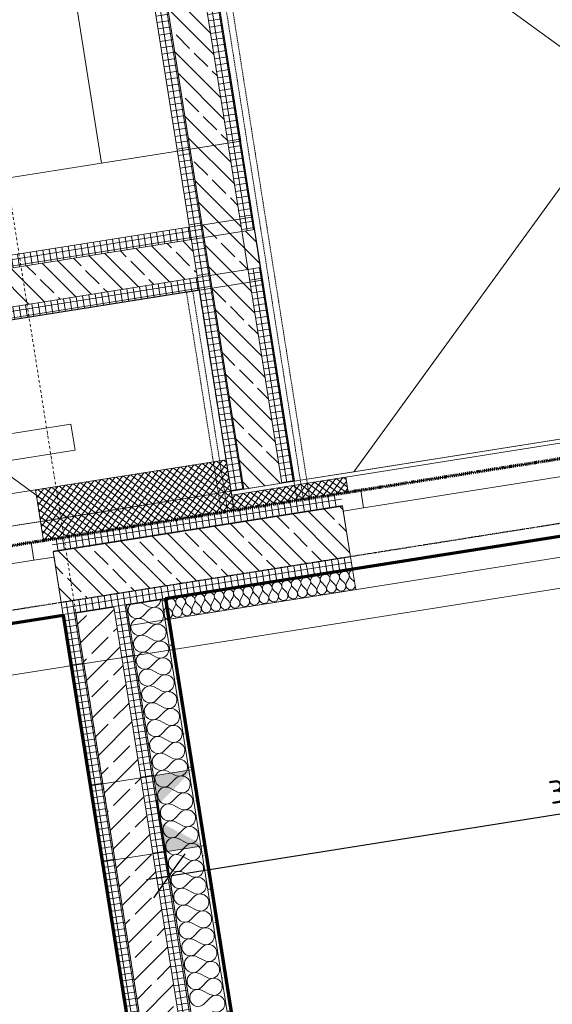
# Model space of a CAD drawing. Header units: millimetres. Extents: x 1523 to 74423, y -42059 to 10268.
# Tile 72 of 77: x 57885 to 59965, y -16602 to -12757. Entities that reach past the tile are written whole.
import ezdxf

# ---------------------------------------------------------------- set-up
doc = ezdxf.new("R2010")
doc.units = ezdxf.units.MM
for name, pattern in [('_Projekt 07 -  _  -  _  -  _  -', [7.5, 3.5, -2, 0, -2]), ('CAx_nichtHalbton', [20001.0584, 10000, -0.5292, 10000, -0.5292]), ('IMPORT-STRICHPUNKT _7_', [20, 10, -5, 0, -5]), ('IMPORT-VERDECKT _8_', [7.5, 5, -2.5]), ('Rasterlinie', [22.225, 12.7, -3.175, 3.175, -3.175]), ('Verdeckt 2x', [3.572, 2.3813, -1.1907])]:
    doc.linetypes.add(name, pattern=pattern)
for name, color, linetype, lineweight, true_color in [('10 VSI--Wärmeschutz _veritkal_', 7, 'Continuous', 13, 0x656565), ('20 A--Bodenplatte', 7, 'Continuous', 13, 0x656565), ('30 A--Träger _ Dachkonstruktion _Gitterrost_', 7, 'IMPORT-VERDECKT _8_', 13, 0x656565), ('90 A--Achsraster _1_50_', 7, 'IMPORT-STRICHPUNKT _7_', 13, 0x656565), ('Neubau_10 A--Wand außen _ Luft-_Lichtschacht', 7, 'Continuous', 13, 0x656565), ('Neubau_10 A--Wand außen _tragend_', 7, 'Continuous', 13, 0x656565), ('Neubau_10 A--Wand innen _tragend_', 7, 'Continuous', 13, 0x656565), ('Neubau_10 VSI--Wärmeschutz _veritkal_', 7, 'Continuous', 13, 0x656565), ('Neubau_20 A--Bodenplatte', 7, 'Continuous', 13, 0x656565), ('Neubau_20 A--Gründungsbelag', 7, 'Continuous', 13, 0x656565), ('Xref_706_5_--_ÜP_-1_000_16_Übersichtsplan UG_IFC 2025_01_13_dwg', 7, 'Continuous', 13, 0x767676), ('XX', 7, 'Continuous', 18, 0x804040)]:
    doc.layers.add(name, color=color, linetype=linetype, lineweight=lineweight, true_color=true_color)
for name, color, linetype, lineweight in [('Ax-50_BM-Bem', 7, 'Continuous', 9), ('Ax_BM-Bem', 7, 'Continuous', 9), ('S-GRID-____-OTLN', 7, 'Continuous', 9)]:
    doc.layers.add(name, color=color, linetype=linetype, lineweight=lineweight)
doc.styles.add('ISOCPEUR_2', font='isocpeur.ttf', dxfattribs={"height": 90})
doc.dimstyles.new('KI_1_8_mm_Isocpeur__cm_m__Aufrundung_auf_5_mm_ELT_Gesamtbemaßung_1', dxfattribs={"dimscale": 304.8, "dimtxt": 89.638306, "dimasz": 0.492126, "dimexe": 0.295276, "dimexo": 0.0625, "dimgap": 0.049213, "dimtad": 1, "dimlfac": 0.001, "dimrnd": 0.005, "dimzin": 0, "dimdsep": 46, "dimtxsty": 'ISOCPEUR_2', "dimblk1": 'OBLIQUE', "dimblk2": 'OBLIQUE', "dimsah": 1, "dimcen": 0.09, "dimdle": 0.295276, "dimadec": 0, "dimazin": 0, "dimtfac": 1, "dimtdec": 4, "dimtix": 1, "dimtmove": 0, "dimatfit": 3, "dimfxl": 0.984252, "dimfxlon": 1, "dimtvp": 1, "dimtfill": 1, "dimtolj": 1, "dimtzin": 0, "dimlwd": 25, "dimlwe": 25, "dimarcsym": 2})
pattern_1 = [(185.336, (0, 0), (-2.324905, 24.891662), []), (275.336, (0, 0), (24.891662, 2.324905), [])]
pattern_2 = [(275.336, (0, 0), (24.891662, 2.324905), []), (5.336, (0, 0), (-2.324905, 24.891662), [])]
pattern_3 = [(221.336, (0, 0), (-99.07104, 112.6274), []), (221.336, (33.02, -37.54), (-99.07104, 112.6274), []), (221.336, (66.05, -75.08), (-99.07104, 112.6274), [75, -25])]
pattern_4 = [(320.336, (0, 0), (12.765685, 15.396015), []), (50.336, (0, 0), (-15.396015, 12.765685), [])]
pattern_5 = [(5.336, (0, 0), (-2.324905, 24.891662), []), (95.336, (0, 0), (24.891662, 2.324905), [])]

# ---------------------------------------------------------------- blocks, each defined once
blk = doc.blocks.new('Xref_706_5_--_ÜP_-1_000_11_Übersichtsplan UG_IFC 2024_09_30_dwg__X90-41959657-SuD_-1UG gesamt Plot  - Blatt 1')
at = {"layer": 'Neubau_10 A--Wand innen _tragend_', "color": 9, "true_color": 0xcbcbcb}
for p, q in [((8524.9, -71083.8), (8546.2, -71109.5)), ((8578.2, -71081.3), (8559.5, -71108.9)), ((8591.5, -71080.7), (8612.7, -71106.4)), ((8644.8, -71078.2), (8626.1, -71105.8)), ((8658.1, -71077.6), (8679.3, -71103.3)), ((8711.4, -71075.1), (8692.7, -71102.7)), ((8724.7, -71074.5), (8745.9, -71100.2)), ((8778, -71072), (8759.3, -71099.5)), ((8791.3, -71071.4), (8812.5, -71097.1)), ((7712.5, -71121.6), (7693.7, -71149.2)), ((7725.8, -71121), (7747, -71146.7)), ((7779.1, -71118.5), (7760.3, -71146.1)), ((7792.4, -71117.9), (7813.6, -71143.6)), ((7845.7, -71115.4), (7826.9, -71143)), ((7859, -71114.8), (7880.2, -71140.5)), ((7912.3, -71112.3), (7893.5, -71139.9)), ((7925.6, -71111.7), (7946.8, -71137.4)), ((7978.9, -71109.2), (7960.1, -71136.8)), ((7992.2, -71108.6), (8013.4, -71134.3)), ((8045.5, -71106.1), (8026.7, -71133.7)), ((8058.8, -71105.5), (8080, -71131.2)), ((8112, -71103), (8093.3, -71130.6)), ((8125.4, -71102.4), (8146.6, -71128.1)), ((8178.6, -71099.9), (8159.9, -71127.5)), ((8192, -71099.3), (8213.2, -71125)), ((8245.2, -71096.8), (8226.5, -71124.4)), ((8258.6, -71096.2), (8279.8, -71121.9)), ((8311.8, -71093.7), (8293.1, -71121.3)), ((8325.1, -71093.1), (8346.4, -71118.8)), ((8378.4, -71090.6), (8359.7, -71118.2)), ((8391.7, -71090), (8413, -71115.7)), ((8445, -71087.5), (8426.3, -71115.1)), ((8458.3, -71086.9), (8479.6, -71112.6)), ((8511.6, -71084.4), (8492.9, -71112)), ((7246.3, -71143.4), (7229, -71168.9)), ((7259.6, -71142.7), (7280.9, -71168.4)), ((7312.9, -71140.3), (7294.2, -71167.8)), ((7326.2, -71139.6), (7347.5, -71165.3)), ((7379.5, -71137.2), (7360.8, -71164.7)), ((7392.8, -71136.5), (7414, -71162.2)), ((7446.1, -71134), (7427.4, -71161.6)), ((7459.4, -71133.4), (7480.6, -71159.1)), ((7512.7, -71130.9), (7494, -71158.5)), ((7526, -71130.3), (7547.2, -71156)), ((7579.3, -71127.8), (7560.6, -71155.4)), ((7592.6, -71127.2), (7613.8, -71152.9)), ((7645.9, -71124.7), (7627.1, -71152.3)), ((7659.2, -71124.1), (7680.4, -71149.8))]:
    blk.add_line(p, q, dxfattribs=at)
for centre, start, end in [((8217.7, -71078.1), 325.7982, 219.538), ((8284.3, -71075), 325.7982, 219.538), ((8350.9, -71071.9), 325.7982, 219.538), ((8417.4, -71068.8), 325.7982, 219.538), ((8484, -71065.7), 325.7982, 219.538), ((8550.6, -71062.6), 325.7982, 219.538), ((8617.2, -71059.4), 325.7982, 219.538), ((8683.8, -71056.3), 325.7982, 219.538), ((8750.4, -71053.2), 325.7982, 219.538), ((8817, -71050.1), 325.7982, 219.538), ((7418.5, -71115.3), 325.7982, 219.538), ((7485.1, -71112.2), 325.7982, 219.538), ((7551.7, -71109.1), 325.7982, 219.538), ((7618.3, -71106), 325.7982, 219.538), ((7684.9, -71102.9), 325.7982, 219.538), ((7751.5, -71099.8), 325.7982, 219.538), ((7818.1, -71096.7), 325.7982, 219.538), ((7884.7, -71093.6), 325.7982, 219.538), ((7951.3, -71090.5), 325.7982, 219.538), ((8017.9, -71087.4), 325.7982, 219.538), ((8084.5, -71084.3), 325.7982, 219.538), ((8151.1, -71081.2), 325.7982, 219.538), ((7218.8, -71124.6), 325.7982, 78.5212), ((7285.3, -71121.5), 325.7982, 219.538), ((7351.9, -71118.4), 325.7982, 219.538), ((8254.1, -71143.1), 272.6681, 39.538), ((8320.7, -71140), 145.7982, 272.6681), ((8320.7, -71140), 272.6681, 39.538), ((8387.3, -71136.9), 145.7982, 272.6681), ((8387.3, -71136.9), 272.6681, 39.538), ((8453.8, -71133.8), 145.7982, 272.6681), ((8453.8, -71133.8), 272.6681, 39.538), ((8520.4, -71130.7), 145.7982, 272.6681), ((8520.4, -71130.7), 272.6681, 39.538), ((8587, -71127.6), 145.7982, 272.6681), ((8587, -71127.6), 272.6681, 39.538), ((8653.6, -71124.5), 145.7982, 272.6681), ((8653.6, -71124.5), 272.6681, 39.538), ((8720.2, -71121.4), 145.7982, 272.6681), ((8720.2, -71121.4), 272.6681, 39.538), ((8786.8, -71118.3), 145.7982, 272.6681), ((8786.8, -71118.3), 272.6681, 39.538), ((7454.9, -71180.4), 272.6681, 39.538), ((7521.5, -71177.3), 145.7982, 272.6681), ((7521.5, -71177.3), 272.6681, 39.538), ((7588.1, -71174.1), 145.7982, 272.6681), ((7588.1, -71174.1), 272.6681, 39.538), ((7654.7, -71171), 145.7982, 272.6681), ((7654.7, -71171), 272.6681, 39.538), ((7721.3, -71167.9), 145.7982, 272.6681), ((7721.3, -71167.9), 272.6681, 39.538), ((7787.9, -71164.8), 145.7982, 272.6681), ((7787.9, -71164.8), 272.6681, 39.538), ((7854.5, -71161.7), 145.7982, 272.6681), ((7854.5, -71161.7), 272.6681, 39.538), ((7921.1, -71158.6), 145.7982, 272.6681), ((7921.1, -71158.6), 272.6681, 39.538), ((7987.7, -71155.5), 145.7982, 272.6681), ((7987.7, -71155.5), 272.6681, 39.538), ((8054.3, -71152.4), 145.7982, 272.6681), ((8054.3, -71152.4), 272.6681, 39.538), ((8120.9, -71149.3), 145.7982, 272.6681), ((8120.9, -71149.3), 272.6681, 39.538), ((8187.5, -71146.2), 145.7982, 272.6681), ((8187.5, -71146.2), 272.6681, 39.538), ((8254.1, -71143.1), 145.7982, 272.6681), ((7255.2, -71189.7), 272.6681, 39.538), ((7321.7, -71186.6), 145.7982, 272.6681), ((7321.7, -71186.6), 272.6681, 39.538), ((7388.3, -71183.5), 145.7982, 272.6681), ((7388.3, -71183.5), 272.6681, 39.538), ((7454.9, -71180.4), 145.7982, 272.6681), ((7255.2, -71189.7), 223.5912, 272.6681)]:
    blk.add_arc(centre, 33.3, start, end, dxfattribs=at)
blk = doc.blocks.new('Xref_706_5_--_ÜP_-1_000_11_Übersichtsplan UG_IFC 2024_09_30_dwg_1-Flügelfenster 27-41959604-SuD_-1UG gesamt Plot  - Blatt 1')
at = {"layer": 'Neubau_10 A--Wand außen _tragend_', "color": 9, "true_color": 0xcbcbcb}
for p, q in [((-1270, 0), (1270, 0)), ((1270, -70), (-1270, -70))]:
    blk.add_line(p, q, dxfattribs=at)
at = {"layer": 'Neubau_10 A--Wand außen _tragend_', "color": 9, "true_color": 0xcbcbcb, "flags": 128}
blk.add_lwpolyline([(1350, 230), (-1350, 230), (-1350, 180), (-1350, 0), (-1350, -20), (-1350, 0), (-1270, 0), (-1270, -70), (-1350, -70), (1350, -70), (1270, -70), (1270, 0), (1350, 0), (1350, -20), (1350, 0), (1350, 180)], close=True, dxfattribs=at)
blk = doc.blocks.new('Xref_706_5_--_ÜP_-1_000_11_Übersichtsplan UG_IFC 2024_09_30_dwg_Leere Fensteröffnung 27_2-41959967-SuD_-1UG gesamt Plot  - Blatt 1')
at = {"layer": '10 VSI--Wärmeschutz _veritkal_', "color": 9, "true_color": 0xcbcbcb, "flags": 128}
blk.add_lwpolyline([(1320, 60), (1320, 0), (-1320, 0), (-1320, 60)], close=True, dxfattribs=at)
blk = doc.blocks.new('Xref_706_5_--_ÜP_-1_000_11_Übersichtsplan UG_IFC 2024_09_30_dwg_Rechteckige Fensteröffnung 27-41959968-SuD_-1UG gesamt Plot  - Blatt 1')
at = {"layer": '10 VSI--Wärmeschutz _veritkal_', "color": 9, "true_color": 0xcbcbcb, "flags": 128}
blk.add_lwpolyline([(645, 200), (645, 0), (-645, 0), (-645, 200)], close=True, dxfattribs=at)
blk = doc.blocks.new('Xref_706_5_--_ÜP_-1_000_11_Übersichtsplan UG_IFC 2024_09_30_dwg_1-Flügelfenster 27_2-41959877-SuD_-1UG gesamt Plot  - Blatt 1')
at = {"layer": 'Neubau_10 A--Wand außen _tragend_', "color": 9, "true_color": 0xcbcbcb}
for p, q in [((-595, 0), (595, 0)), ((595, -70), (-595, -70))]:
    blk.add_line(p, q, dxfattribs=at)
at = {"layer": 'Neubau_10 A--Wand außen _tragend_', "color": 9, "true_color": 0xcbcbcb, "flags": 128}
blk.add_lwpolyline([(675, 230), (-675, 230), (-675, 180), (-675, 0), (-675, -20), (-675, 0), (-595, 0), (-595, -70), (-675, -70), (675, -70), (595, -70), (595, 0), (675, 0), (675, -20), (675, 0), (675, 180)], close=True, dxfattribs=at)
blk = doc.blocks.new('Xref_706_5_--_ÜP_-1_000_11_Übersichtsplan UG_IFC 2024_09_30_dwg__X3108-41960540-SuD_-1UG gesamt Plot  - Blatt 1')
at = {"layer": 'Neubau_10 VSI--Wärmeschutz _veritkal_', "color": 9, "true_color": 0xcbcbcb, "flags": 128}
for points in [[(7192.3, -70334.3), (7192.8, -70337.1), (7195.2, -70341.8), (7198.7, -70345.7), (7203.2, -70348.5), (7208.2, -70349.9), (7213.5, -70349.9), (7218.5, -70348.5), (7223, -70345.7), (7237.7, -70333.6), (7241.3, -70332)], [(7258, -70331.3), (7265.6, -70337.5), (7268.9, -70347.4), (7266.5, -70357.5), (7259.1, -70364.9), (7249, -70367.3), (7239.1, -70364.1), (7223.4, -70353.3), (7218.7, -70351), (7213.5, -70350.1), (7208.3, -70350.6), (7203.4, -70352.5), (7199.2, -70355.7), (7196, -70359.9), (7194.1, -70364.8), (7193.6, -70370), (7194.6, -70375.2), (7197, -70379.9), (7200.5, -70383.7), (7205, -70386.5), (7210, -70388), (7215.3, -70388), (7220.3, -70386.5), (7224.8, -70383.8), (7239.5, -70371.7), (7249, -70367.5), (7259.3, -70368.9), (7267.3, -70375.6), (7270.6, -70385.5), (7268.3, -70395.6), (7260.9, -70403), (7250.8, -70405.4), (7240.9, -70402.1), (7225.2, -70391.4), (7220.4, -70389.1), (7215.3, -70388.1), (7210, -70388.6), (7205.1, -70390.5), (7201, -70393.7), (7197.8, -70397.9), (7195.9, -70402.8), (7195.4, -70408), (7196.4, -70413.2), (7198.7, -70417.9), (7202.3, -70421.8), (7206.7, -70424.6), (7211.8, -70426), (7217, -70426), (7222.1, -70424.6), (7226.6, -70421.8), (7241.3, -70409.7), (7250.8, -70405.5), (7261.1, -70407), (7269.1, -70413.7), (7272.4, -70423.5), (7270, -70433.7), (7262.7, -70441), (7252.6, -70443.4), (7242.7, -70440.2), (7226.9, -70429.5), (7222.2, -70427.1), (7217, -70426.2), (7211.8, -70426.7), (7206.9, -70428.6), (7202.7, -70431.8), (7199.6, -70436), (7197.7, -70440.9), (7197.2, -70446.1), (7198.2, -70451.3), (7200.5, -70456), (7204, -70459.9), (7208.5, -70462.6), (7213.6, -70464.1), (7218.8, -70464.1), (7223.9, -70462.7), (7228.3, -70459.9)], [(7228.3, -70459.9), (7243, -70447.8), (7252.6, -70443.6), (7262.9, -70445), (7270.9, -70451.7), (7274.2, -70461.6), (7271.8, -70471.7), (7264.5, -70479.1), (7254.3, -70481.5), (7244.5, -70478.2), (7228.7, -70467.5), (7224, -70465.2), (7218.8, -70464.2), (7213.6, -70464.7), (7208.7, -70466.6), (7204.5, -70469.8), (7201.3, -70474), (7199.4, -70478.9), (7199, -70484.1), (7199.9, -70489.3), (7202.3, -70494), (7205.8, -70497.9), (7210.3, -70500.7), (7215.3, -70502.1), (7220.6, -70502.1), (7225.6, -70500.7), (7230.1, -70498), (7244.8, -70485.8), (7254.3, -70481.6), (7264.6, -70483.1), (7272.7, -70489.8), (7276, -70499.6), (7273.6, -70509.8), (7266.2, -70517.1), (7256.1, -70519.5), (7246.2, -70516.3), (7230.5, -70505.6), (7225.8, -70503.2), (7220.6, -70502.3), (7215.4, -70502.8), (7210.5, -70504.7), (7206.3, -70507.9), (7203.1, -70512.1), (7201.2, -70517), (7200.7, -70522.2), (7201.7, -70527.4), (7204, -70532.1), (7207.6, -70536), (7212.1, -70538.7), (7217.1, -70540.2), (7222.4, -70540.2), (7227.4, -70538.8), (7231.9, -70536), (7246.6, -70523.9), (7256.1, -70519.7), (7266.4, -70521.2), (7274.4, -70527.8), (7277.7, -70537.7), (7275.4, -70547.8), (7268, -70555.2), (7257.9, -70557.6), (7248, -70554.3), (7232.2, -70543.6), (7227.5, -70541.3), (7222.4, -70540.3), (7217.1, -70540.8), (7212.2, -70542.7), (7208, -70545.9), (7204.9, -70550.1), (7203, -70555), (7202.5, -70560.3), (7203.5, -70565.4), (7205.8, -70570.1), (7209.4, -70574), (7213.8, -70576.8), (7218.9, -70578.2), (7224.1, -70578.2), (7229.2, -70576.8), (7233.7, -70574.1), (7248.4, -70561.9), (7257.9, -70557.8), (7268.2, -70559.2), (7276.2, -70565.9), (7279.5, -70575.7), (7277.1, -70585.9), (7269.8, -70593.2), (7259.7, -70595.7), (7249.8, -70592.4), (7234, -70581.7), (7229.3, -70579.3), (7224.1, -70578.4), (7218.9, -70578.9), (7214, -70580.8), (7209.8, -70584), (7206.7, -70588.2), (7204.8, -70593.1), (7204.3, -70598.3), (7205.3, -70603.5), (7207.6, -70608.2), (7211.1, -70612.1), (7215.6, -70614.8), (7220.6, -70616.3), (7225.9, -70616.3), (7231, -70614.9), (7235.4, -70612.1), (7250.1, -70600), (7259.7, -70595.8), (7270, -70597.3), (7278, -70603.9), (7281.3, -70613.8), (7278.9, -70623.9), (7271.6, -70631.3), (7261.4, -70633.7), (7251.5, -70630.4), (7235.8, -70619.7), (7231.1, -70617.4), (7225.9, -70616.4), (7220.7, -70616.9), (7215.8, -70618.9), (7211.6, -70622), (7208.4, -70626.2), (7206.5, -70631.1), (7206.1, -70636.4), (7207, -70641.5), (7209.4, -70646.2), (7212.9, -70650.1), (7217.4, -70652.9), (7222.4, -70654.3), (7227.7, -70654.3), (7232.7, -70652.9), (7237.2, -70650.2)], [(7237.2, -70650.2), (7251.9, -70638), (7261.4, -70633.9), (7271.7, -70635.3), (7279.7, -70642), (7283.1, -70651.8), (7280.7, -70662), (7273.3, -70669.4), (7263.2, -70671.8), (7253.3, -70668.5), (7237.6, -70657.8), (7232.9, -70655.5), (7227.7, -70654.5), (7222.5, -70655), (7217.6, -70656.9), (7213.4, -70660.1), (7210.2, -70664.3), (7208.3, -70669.2), (7207.8, -70674.4), (7208.8, -70679.6), (7211.1, -70684.3), (7214.7, -70688.2), (7219.1, -70690.9), (7224.2, -70692.4), (7229.5, -70692.4), (7234.5, -70691), (7239, -70688.2), (7253.7, -70676.1), (7263.2, -70671.9), (7273.5, -70673.4), (7281.5, -70680), (7284.8, -70689.9), (7282.5, -70700), (7275.1, -70707.4), (7265, -70709.8), (7255.1, -70706.5), (7239.3, -70695.8), (7234.6, -70693.5), (7229.5, -70692.6), (7224.2, -70693.1), (7219.3, -70695), (7215.1, -70698.1), (7212, -70702.3), (7210.1, -70707.2), (7209.6, -70712.5), (7210.6, -70717.6), (7212.9, -70722.3), (7216.5, -70726.2), (7220.9, -70729), (7226, -70730.4), (7231.2, -70730.5), (7236.3, -70729), (7240.8, -70726.3), (7255.4, -70714.1), (7265, -70710), (7275.3, -70711.4), (7283.3, -70718.1), (7286.6, -70728), (7284.2, -70738.1), (7276.9, -70745.5), (7266.7, -70747.9), (7256.9, -70744.6), (7241.1, -70733.9), (7236.4, -70731.6), (7231.2, -70730.6), (7226, -70731.1), (7221.1, -70733), (7216.9, -70736.2), (7213.8, -70740.4), (7211.9, -70745.3), (7211.4, -70750.5), (7212.3, -70755.7), (7214.7, -70760.4), (7218.2, -70764.3), (7222.7, -70767.1), (7227.7, -70768.5), (7233, -70768.5), (7238.1, -70767.1), (7242.5, -70764.3), (7257.2, -70752.2), (7266.8, -70748), (7277.1, -70749.5), (7285.1, -70756.1), (7288.4, -70766), (7286, -70776.1), (7278.6, -70783.5), (7268.5, -70785.9), (7258.6, -70782.6), (7242.9, -70771.9), (7238.2, -70769.6), (7233, -70768.7), (7227.8, -70769.2), (7222.9, -70771.1), (7218.7, -70774.2), (7215.5, -70778.4), (7213.6, -70783.3), (7213.2, -70788.6), (7214.1, -70793.7), (7216.5, -70798.5), (7220, -70802.3), (7224.5, -70805.1), (7229.5, -70806.6), (7234.8, -70806.6), (7239.8, -70805.1), (7244.3, -70802.4), (7259, -70790.3), (7268.5, -70786.1), (7278.8, -70787.5), (7286.8, -70794.2), (7290.1, -70804.1), (7287.8, -70814.2), (7280.4, -70821.6), (7270.3, -70824), (7260.4, -70820.7), (7244.7, -70810), (7239.9, -70807.7), (7234.8, -70806.7), (7229.5, -70807.2), (7224.7, -70809.1), (7220.5, -70812.3), (7217.3, -70816.5), (7215.4, -70821.4), (7214.9, -70826.6), (7215.9, -70831.8), (7218.2, -70836.5), (7221.8, -70840.4), (7226.2, -70843.2), (7231.3, -70844.6), (7236.5, -70844.6), (7241.6, -70843.2), (7246.1, -70840.4)], [(7246.1, -70840.4), (7260.8, -70828.3), (7270.3, -70824.1), (7280.6, -70825.6), (7288.6, -70832.2), (7291.9, -70842.1), (7289.5, -70852.2), (7282.2, -70859.6), (7272.1, -70862), (7262.2, -70858.8), (7246.4, -70848), (7241.7, -70845.7), (7236.6, -70844.8), (7231.3, -70845.3), (7226.4, -70847.2), (7222.2, -70850.4), (7219.1, -70854.6), (7217.2, -70859.5), (7216.7, -70864.7), (7217.7, -70869.9), (7220, -70874.6), (7223.5, -70878.4), (7228, -70881.2), (7233.1, -70882.7), (7238.3, -70882.7), (7243.4, -70881.2), (7247.9, -70878.5)], [(7247.9, -70878.5), (7262.5, -70866.4), (7272.1, -70862.2), (7282.4, -70863.6), (7290.4, -70870.3), (7293.7, -70880.2), (7291.3, -70890.3), (7284, -70897.7), (7273.8, -70900.1), (7264, -70896.8), (7248.2, -70886.1), (7243.5, -70883.8), (7238.3, -70882.8), (7233.1, -70883.3), (7228.2, -70885.2), (7224, -70888.4), (7220.8, -70892.6), (7219, -70897.5), (7218.5, -70902.7), (7219.4, -70907.9), (7221.8, -70912.6), (7225.3, -70916.5), (7229.8, -70919.3), (7234.8, -70920.7), (7240.1, -70920.7), (7245.1, -70919.3), (7249.6, -70916.5), (7264.3, -70904.4), (7273.8, -70900.2), (7284.2, -70901.7), (7292.2, -70908.4), (7295.5, -70918.2), (7293.1, -70928.4), (7285.7, -70935.7), (7275.6, -70938.1), (7265.7, -70934.9), (7250, -70924.2), (7245.3, -70921.8), (7240.1, -70920.9), (7234.9, -70921.4), (7230, -70923.3), (7225.8, -70926.5), (7222.6, -70930.7), (7220.7, -70935.6), (7220.2, -70940.8), (7221.2, -70946), (7223.6, -70950.7), (7227.1, -70954.6), (7231.6, -70957.3), (7236.6, -70958.8), (7241.9, -70958.8), (7246.9, -70957.4), (7251.4, -70954.6), (7266.1, -70942.5), (7275.6, -70938.3), (7285.9, -70939.7), (7293.9, -70946.4), (7297.2, -70956.3), (7294.9, -70966.4), (7287.5, -70973.8), (7277.4, -70976.2), (7267.5, -70972.9), (7251.8, -70962.2), (7247, -70959.9), (7241.9, -70958.9), (7236.6, -70959.4), (7231.7, -70961.3), (7227.6, -70964.5), (7224.4, -70968.7), (7222.5, -70973.6), (7222, -70978.9), (7223, -70984), (7225.3, -70988.7), (7228.9, -70992.6), (7233.3, -70995.4), (7238.4, -70996.8), (7243.6, -70996.8), (7248.7, -70995.4), (7253.2, -70992.7), (7267.9, -70980.5), (7277.4, -70976.3), (7287.7, -70977.8), (7295.7, -70984.5), (7299, -70994.3), (7296.6, -71004.5), (7289.3, -71011.8), (7279.2, -71014.2), (7269.3, -71011), (7253.5, -71000.3), (7248.8, -70997.9), (7243.6, -70997), (7238.4, -70997.5), (7233.5, -70999.4), (7229.3, -71002.6), (7226.2, -71006.8), (7224.3, -71011.7), (7223.8, -71016.9), (7224.8, -71022.1), (7227.1, -71026.8), (7230.6, -71030.7), (7235.1, -71033.4), (7240.2, -71034.9), (7245.4, -71034.9), (7250.5, -71033.5), (7254.9, -71030.7), (7269.6, -71018.6), (7279.2, -71014.4), (7289.5, -71015.9), (7297.5, -71022.5), (7300.8, -71032.4), (7298.4, -71042.5), (7291.1, -71049.9), (7280.9, -71052.3), (7271.1, -71049), (7255.3, -71038.3), (7250.6, -71036), (7245.4, -71035), (7240.2, -71035.5), (7235.3, -71037.4), (7231.1, -71040.6), (7227.9, -71044.8), (7226, -71049.7), (7225.6, -71055), (7226.5, -71060.1), (7228.9, -71064.8), (7232.4, -71068.7), (7236.9, -71071.5), (7241.9, -71072.9), (7247.2, -71072.9), (7252.2, -71071.5), (7256.7, -71068.8)], [(7270.5, -71085.5), (7257.1, -71076.4), (7252.4, -71074), (7247.2, -71073.1), (7242, -71073.6), (7237.1, -71075.5), (7232.9, -71078.7), (7229.7, -71082.9), (7227.9, -71087.5)], [(7296.5, -71084.3), (7300.2, -71080.6), (7302.6, -71070.4), (7299.3, -71060.6), (7291.3, -71053.9), (7280.9, -71052.5), (7271.4, -71056.6), (7256.7, -71068.8)]]:
    blk.add_lwpolyline(points, dxfattribs=at)
blk = doc.blocks.new('Xref_706_5_--_ÜP_-1_000_11_Übersichtsplan UG_IFC 2024_09_30_dwg_Standard-Rastermarker_7-41960560-SuD_-1UG gesamt Plot  - Blatt 1')
at = {"layer": '90 A--Achsraster _1_50_', "color": 9, "true_color": 0xcbcbcb}
blk.add_line((0, 0), (54355.4, 0), dxfattribs=at)
blk = doc.blocks.new('Xref_706_5_--_ÜP_-1_000_11_Übersichtsplan UG_IFC 2024_09_30_dwg_Standard-Rastermarker_12-V7-SuD_-1UG gesamt Plot  - Blatt 1')
at = {"layer": '90 A--Achsraster _1_50_', "color": 9, "true_color": 0xcbcbcb}
blk.add_line((0, 0), (28500, 0), dxfattribs=at)
blk = doc.blocks.new('Xref_706_5_--_ÜP_-1_000_16_Übersichtsplan UG_IFC 2025_01_13_dwg-35469238-SuD_-1UG gesamt Plot  - Blatt 1')
at = {"layer": '10 VSI--Wärmeschutz _veritkal_', "true_color": 0xcbcbcb}
h = blk.add_hatch(dxfattribs=at)
h.set_pattern_fill('FP_15', color=9, style=0, pattern_type=2)
h.set_pattern_definition(pattern_4)
h.paths.add_polyline_path([(10196.8, -70369.6), (10154.9, -69921.5), (10095.2, -69927.1), (10137, -70375.1), (10180.3, -70371.1)])
h = blk.add_hatch(dxfattribs=at)
h.set_pattern_fill('FP_15', color=9, style=0, pattern_type=2)
h.set_pattern_definition(pattern_4)
h.paths.add_polyline_path([(10266.9, -71120.3), (10196.8, -70369.6), (9997.7, -70388.2), (10067.8, -71138.9), (10222.8, -71124.4)])
at = {"layer": 'Neubau_10 A--Wand außen _ Luft-_Lichtschacht', "true_color": 0xcbcbcb}
h = blk.add_hatch(dxfattribs=at)
h.set_pattern_fill('FP_3', color=9, style=0, pattern_type=2)
h.set_pattern_definition(pattern_5)
h.paths.add_polyline_path([(10103.5, -70177.4), (10098.9, -70127.6), (7465.3, -70373.6), (7470, -70423.4), (9063, -70274.6), (9058.5, -70226.2), (9257.7, -70207.6), (9262.2, -70256), (10079, -70179.7)])
h = blk.add_hatch(dxfattribs=at)
h.set_pattern_fill('FP_2', color=9, style=0, pattern_type=2)
h.set_pattern_definition(pattern_3)
h.paths.add_polyline_path([(10117.5, -70326.7), (10103.5, -70177.4), (7420.2, -70428), (7434.1, -70577.4), (10093.8, -70329)])
h = blk.add_hatch(dxfattribs=at)
h.set_pattern_fill('FP_4', color=9, style=0, pattern_type=2)
h.set_pattern_definition(pattern_2)
h.paths.add_polyline_path([(9354.6, -72858.7), (9131.4, -70469.1), (9081.6, -70473.7), (9304.8, -72863.3), (9331, -72860.9)])
h.paths.add_polyline_path([(9112.8, -70269.9), (9108.3, -70221.5), (9058.5, -70226.2), (9063, -70274.6), (9105.2, -70270.7)])
h = blk.add_hatch(dxfattribs=at)
h.set_pattern_fill('FP_2', color=9, style=0, pattern_type=2)
h.set_pattern_definition(pattern_3)
h.paths.add_polyline_path([(9490, -72695.4), (9280.8, -70455.1), (9131.4, -70469.1), (9340.7, -72709.3), (9482.1, -72696.1)])
h.paths.add_polyline_path([(9262.2, -70256), (9257.7, -70207.6), (9108.3, -70221.5), (9112.8, -70269.9), (9254.5, -70256.7)])
h = blk.add_hatch(dxfattribs=at)
h.set_pattern_fill('FP_3', color=9, style=0, pattern_type=2)
h.set_pattern_definition(pattern_5)
h.paths.add_polyline_path([(10122.1, -70376.5), (10117.5, -70326.7), (7284.8, -70591.3), (7289.4, -70641.1), (10114.2, -70377.3)])
h = blk.add_hatch(dxfattribs=at)
h.set_pattern_fill('FP_4', color=9, style=0, pattern_type=2)
h.set_pattern_definition(pattern_2)
h.paths.add_polyline_path([(9535.2, -72640.9), (9330.6, -70450.5), (9280.8, -70455.1), (9485.4, -72645.6), (9493.3, -72644.8)])
at = {"layer": 'Neubau_10 A--Wand außen _tragend_', "true_color": 0xcbcbcb}
h = blk.add_hatch(dxfattribs=at)
h.set_pattern_fill('FP_2', color=9, style=0, pattern_type=2)
h.set_pattern_definition(pattern_3)
h.paths.add_polyline_path([(10489.8, -70818.3), (10406.6, -69928.1), (10207.5, -69946.7), (10290.7, -70836.9), (10489.5, -70818.3)])
h = blk.add_hatch(dxfattribs=at)
h.set_pattern_fill('FP_4', color=9, style=0, pattern_type=2)
h.set_pattern_definition(pattern_2)
h.paths.add_polyline_path([(10539.6, -70813.6), (10456.4, -69923.5), (10406.6, -69928.1), (10489.8, -70818.3), (10533.5, -70814.2)])
h = blk.add_hatch(dxfattribs=at)
h.set_pattern_fill('FP_4', color=9, style=0, pattern_type=2)
h.set_pattern_definition(pattern_2)
h.paths.add_polyline_path([(10290.7, -70836.9), (10207.5, -69946.7), (10157.7, -69951.4), (10240.9, -70841.5), (10285, -70837.4)])
h = blk.add_hatch(dxfattribs=at)
h.set_pattern_fill('FP_4', color=9, style=0, pattern_type=2)
h.set_pattern_definition(pattern_2)
h.paths.add_polyline_path([(10562.8, -71062.5), (10539.6, -70813.6), (10489.8, -70818.3), (10513, -71067.2), (10554.9, -71063.3)])
h = blk.add_hatch(dxfattribs=at)
h.set_pattern_fill('FP_4', color=9, style=0, pattern_type=2)
h.set_pattern_definition(pattern_2)
h.paths.add_polyline_path([(10313.9, -71085.8), (10290.7, -70836.9), (10240.9, -70841.5), (10264.1, -71090.4), (10274.5, -71089.5)])
h = blk.add_hatch(dxfattribs=at)
h.set_pattern_fill('FP_2', color=9, style=0, pattern_type=2)
h.set_pattern_definition(pattern_3)
h.paths.add_polyline_path([(10513, -71067.2), (10489.8, -70818.3), (10290.7, -70836.9), (10313.9, -71085.8), (10473.6, -71070.9)])
at = {"layer": 'Neubau_10 A--Wand innen _tragend_', "true_color": 0xcbcbcb}
h = blk.add_hatch(dxfattribs=at)
h.set_pattern_fill('FP_12', color=9, style=0, pattern_type=2)
h.set_pattern_definition([(86.336, (0, 0), (-86.42598, 5.53439), [0, -50]), (86.336, (-41.615, 27.72), (-86.42598, 5.53439), [0, -50])])
h.paths.add_polyline_path([(14957.3, -70260.4), (14955.9, -70245.4), (10525.2, -70659.3), (10526.6, -70674.2), (14954.9, -70260.6)])
h = blk.add_hatch(dxfattribs=at)
h.set_pattern_fill('FP_10', color=9, style=0, pattern_type=2)
h.set_pattern_definition(pattern_1)
h.paths.add_polyline_path([(14974.9, -70449.5), (14970.3, -70399.7), (10539.6, -70813.6), (10544.2, -70863.4), (14945, -70452.3)])
h = blk.add_hatch(dxfattribs=at)
h.set_pattern_fill('FP_5', color=9, style=0, pattern_type=2)
h.set_pattern_definition([(131.336, (0, 0), (90.10192, 79.25683), []), (131.336, (-45.05, -39.63), (90.10192, 79.25683), [90, -30])])
h.paths.add_polyline_path([(14988.9, -70598.9), (14974.9, -70449.5), (10544.2, -70863.4), (10558.2, -71012.7), (14982.7, -70599.5)])
at = {"layer": 'Neubau_10 A--Wand innen _tragend_', "true_color": 0xededed}
for points in [[(11510.3, -70722.9), (11497.3, -70583.5), (11486.3, -70584.6), (11396, -70733.6), (11419.7, -70731.4)], [(11326, -70740.1), (11209.7, -70610.4), (11198.6, -70611.4), (11211.6, -70750.8)]]:
    blk.add_hatch(color=7, dxfattribs=at).paths.add_polyline_path(points)
at = {"layer": 'Neubau_10 A--Wand innen _tragend_', "true_color": 0xcbcbcb}
h = blk.add_hatch(dxfattribs=at)
h.set_pattern_fill('FP_10', color=9, style=0, pattern_type=2)
h.set_pattern_definition(pattern_1)
h.paths.add_polyline_path([(14993.5, -70648.7), (14988.9, -70598.9), (10558.2, -71012.7), (10562.8, -71062.5), (14985.7, -70649.4)])
at = {"color": 7, "lineweight": 13, "true_color": 0xefefef, "flags": 128}
blk.add_lwpolyline([(9951.2, -71274.6), (9923.3, -70975.2), (9820.1, -70984.8), (9848.1, -71284.3)], close=True, dxfattribs=at)
at = {"layer": '10 VSI--Wärmeschutz _veritkal_', "color": 9, "true_color": 0xcbcbcb, "flags": 128}
for points in [[(10154.9, -69921.5), (10196.8, -70369.6), (10137, -70375.1), (10095.2, -69927.1), (10154.9, -69921.5)], [(10067.8, -71138.9), (10266.9, -71120.3), (10196.8, -70369.6), (9997.7, -70388.2), (10067.8, -71138.9)]]:
    blk.add_lwpolyline(points, dxfattribs=at)
at = {"layer": '20 A--Bodenplatte', "color": 9, "true_color": 0xcbcbcb, "flags": 128}
for points in [[(10950.4, -73061.1), (10337.5, -66499.7), (9839.7, -66546.2), (10452.5, -73107.6)], [(9765, -66553.2), (6583.8, -66850.3), (6968.8, -70972.2), (8810.8, -70800.1), (8759.7, -70252.5), (7465.3, -70373.4), (7182.6, -67346.8), (9816.1, -67100.8)]]:
    blk.add_lwpolyline(points, close=True, dxfattribs=at)
at = {"layer": '30 A--Träger _ Dachkonstruktion _Gitterrost_', "color": 9, "true_color": 0xcbcbcb}
for p, q in [((7463, -70348.7), (10171.4, -70097.8)), ((9333, -70476.8), (10199.2, -70395.8))]:
    blk.add_line(p, q, dxfattribs=at)
at = {"layer": '30 A--Träger _ Dachkonstruktion _Gitterrost_', "color": 9, "true_color": 0xcbcbcb, "flags": 128}
for points in [[(10169.1, -70072.9), (7460.7, -70323.8), (7465.3, -70373.6), (10173.7, -70122.7)], [(10196.9, -70370.9), (9330.7, -70451.9), (9335.3, -70501.6), (10201.6, -70420.7)]]:
    blk.add_lwpolyline(points, close=True, dxfattribs=at)
at = {"layer": 'Neubau_10 A--Wand außen _ Luft-_Lichtschacht', "color": 9, "true_color": 0xcbcbcb}
for p, q in [((9058.5, -70226.2), (9304.8, -72863.3)), ((7239.7, -70645.8), (10122.1, -70376.5))]:
    blk.add_line(p, q, dxfattribs=at)
at = {"layer": 'Neubau_10 A--Wand außen _ Luft-_Lichtschacht', "color": 9, "true_color": 0xcbcbcb, "flags": 128}
for points in [[(10103.5, -70177.4), (7420.2, -70428), (7415.5, -70378.3), (7132.8, -67351.4), (7128.2, -67301.6), (9811.5, -67051), (9797.5, -66901.7), (9792.9, -66851.9), (6910.4, -67121.1), (6915.1, -67170.9), (7235, -70596)], [(9797.5, -66901.7), (6964.9, -67166.2), (6978.8, -67315.6), (7270.8, -70442), (7284.8, -70591.3), (10117.5, -70326.7), (10103.5, -70177.4), (10098.9, -70127.6), (7465.3, -70373.6), (7182.6, -67346.8), (9816.1, -67100.8)], [(9257.7, -70207.6), (9490, -72695.4), (10331.4, -72616.8)]]:
    blk.add_lwpolyline(points, dxfattribs=at)
blk.add_lwpolyline([(9307.4, -70202.9), (9535.2, -72640.9), (10326.7, -72567), (10331.4, -72616.8), (10345.3, -72766.1), (9354.6, -72858.7), (9108.3, -70221.5), (9257.7, -70207.6)], close=True, dxfattribs=at)
at = {"layer": 'Neubau_10 A--Wand außen _tragend_', "color": 9, "true_color": 0xcbcbcb}
blk.add_line((10558.2, -71012.7), (10544.2, -70863.4), dxfattribs=at)
at = {"layer": 'Neubau_10 A--Wand außen _tragend_', "color": 9, "true_color": 0xcbcbcb, "flags": 128}
for points in [[(10539.6, -70813.6), (10456.4, -69923.5), (10207.5, -69946.7), (10290.7, -70836.9), (10313.9, -71085.8), (10562.8, -71062.5)], [(10406.6, -69928.1), (10489.8, -70818.3), (10513, -71067.2)], [(10157.7, -69951.4), (10240.9, -70841.5), (10264.1, -71090.4)]]:
    blk.add_lwpolyline(points, dxfattribs=at)
at = {"layer": 'Neubau_10 A--Wand innen _tragend_', "color": 9, "true_color": 0xcbcbcb}
blk.add_line((10562.8, -71062.5), (11234.9, -70999.7), dxfattribs=at)
at = {"layer": 'Neubau_10 A--Wand innen _tragend_', "color": 9, "true_color": 0xcbcbcb, "flags": 128}
for points in [[(14957.3, -70260.4), (14970.3, -70399.7), (10539.6, -70813.6), (10526.6, -70674.2), (10525.2, -70659.3), (11197.2, -70596.5), (11198.6, -70611.4), (11211.6, -70750.8), (11216.3, -70800.6), (11230.2, -70950), (11234.9, -70999.7), (11533.6, -70971.8), (14445.9, -70699.8)], [(14707, -70268.7), (14955.9, -70245.4), (14957.3, -70260.4), (10526.6, -70674.2)], [(11495.9, -70568.6), (14408.3, -70296.6), (14409.6, -70311.5), (14422.7, -70450.9), (14427.3, -70500.7), (14441.3, -70650), (14445.9, -70699.8), (14744.6, -70671.9)], [(14974.9, -70449.5), (14988.9, -70598.9), (10558.2, -71012.7), (10544.2, -70863.4), (14974.9, -70449.5), (14970.3, -70399.7)], [(11533.6, -70971.8), (11528.9, -70922.1), (11515, -70772.7), (11510.3, -70722.9), (11497.3, -70583.5), (11495.9, -70568.6), (11197.2, -70596.5)]]:
    blk.add_lwpolyline(points, dxfattribs=at)
at = {"layer": 'Neubau_10 VSI--Wärmeschutz _veritkal_', "color": 9, "true_color": 0xcbcbcb}
blk.add_line((10456.4, -69923.5), (10526.6, -70674.2), dxfattribs=at)
at = {"layer": 'Neubau_10 VSI--Wärmeschutz _veritkal_', "color": 9, "true_color": 0xcbcbcb, "flags": 128}
blk.add_lwpolyline([(9744.4, -62300.7), (10539.6, -70813.6), (10619.2, -70806.2), (9831.5, -62372.9), (10329.3, -62326.4), (10321.9, -62246.7), (10268, -61669.2), (10188.3, -61676.7), (9770.1, -61715.7), (9413, -57892.4), (9910.8, -57845.9), (9903.4, -57766.2), (9849.5, -57188.7), (9769.8, -57196.2), (9351.6, -57235.2), (9320.9, -56906.7), (9918.3, -56850.9), (10147.3, -56829.5), (10665.3, -56781.1)], dxfattribs=at)
blk.add_lwpolyline([(10606.2, -70666.8), (10536.1, -69916), (10456.4, -69923.5), (10526.6, -70674.2)], close=True, dxfattribs=at)
at = {"layer": 'Neubau_20 A--Bodenplatte', "color": 9, "true_color": 0xcbcbcb, "flags": 128}
blk.add_lwpolyline([(12086, -93821.6), (11639.4, -89040.3), (11044.2, -82668), (10965.2, -81821.7), (10161.3, -73215.2), (10460, -73187.3), (9839.7, -66546.2), (9832.2, -66466.5), (9533.5, -66494.4), (9461.9, -65727.7)], dxfattribs=at)
for points in [[(6968.8, -70972.2), (6583.8, -66850.3), (9765, -66553.2), (10098.9, -70127.6), (8759.7, -70252.7), (8810.8, -70800.1)], [(8759.7, -70252.7), (10098.9, -70127.6), (10377.9, -73114.6), (9038.7, -73239.7)]]:
    blk.add_lwpolyline(points, close=True, dxfattribs=at)
at = {"layer": 'Neubau_20 A--Gründungsbelag', "color": 9, "true_color": 0xcbcbcb}
blk.add_line((10182.6, -71023.7), (10266.3, -71919.8), dxfattribs=at)
at = {"layer": 'Neubau_20 A--Gründungsbelag', "color": 9, "true_color": 0xcbcbcb, "flags": 128}
for points in [[(10155, -56748.4), (9233.8, -56834.5), (10539.6, -70813.6)], [(10539.6, -70813.6), (14970.3, -70399.7), (14084, -60911.1), (14332.9, -60887.8), (14122.7, -58637.6), (13873.8, -58660.8), (13716.5, -56976.5)], [(7197.5, -67506.1), (7182.6, -67346.8), (9816.1, -67100.8), (9838, -67334.8), (10077, -69893.6)], [(7450.4, -70214.3), (7465.3, -70373.6), (10098.9, -70127.6), (10077, -69893.6), (8759.7, -68801.4), (8745.8, -68652.1), (9838, -67334.8), (8745.8, -68652.1), (8596.4, -68666), (8610.4, -68815.4)], [(8759.7, -68801.4), (8745.8, -68652.1), (8596.4, -68666), (8610.4, -68815.4), (8759.7, -68801.4), (8610.4, -68815.4), (7450.4, -70214.3), (7197.5, -67506.1), (8596.4, -68666)], [(9399.3, -71201), (9329.2, -70450.6), (10122.1, -70376.5), (10182.6, -71023.7), (9844.1, -71432), (9694.7, -71445.9), (9399.3, -71201), (9463.7, -71890.7)]]:
    blk.add_lwpolyline(points, dxfattribs=at)
blk.add_lwpolyline([(11330.1, -79276.8), (15760.8, -78862.9), (14993.5, -70648.7), (10562.8, -71062.5)], close=True, dxfattribs=at)
for name, p, rotation in [('Xref_706_5_--_ÜP_-1_000_11_Übersichtsplan UG_IFC 2024_09_30_dwg_Standard-Rastermarker_7-41960560-SuD_-1UG gesamt Plot  - Blatt 1', (14224.8, -110805.2), 95.33628353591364), ('Xref_706_5_--_ÜP_-1_000_11_Übersichtsplan UG_IFC 2024_09_30_dwg_Leere Fensteröffnung 27_2-41959967-SuD_-1UG gesamt Plot  - Blatt 1', (9972.4, -68612.8), 275.3362835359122), ('Xref_706_5_--_ÜP_-1_000_11_Übersichtsplan UG_IFC 2024_09_30_dwg_Standard-Rastermarker_12-V7-SuD_-1UG gesamt Plot  - Blatt 1', (31644.5, -69043.1), 185.3362835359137), ('Xref_706_5_--_ÜP_-1_000_11_Übersichtsplan UG_IFC 2024_09_30_dwg__X3108-41960540-SuD_-1UG gesamt Plot  - Blatt 1', (0, 0), 2.668141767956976), ('Xref_706_5_--_ÜP_-1_000_11_Übersichtsplan UG_IFC 2024_09_30_dwg__X90-41959657-SuD_-1UG gesamt Plot  - Blatt 1', (0, 0), 2.668141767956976), ('Xref_706_5_--_ÜP_-1_000_11_Übersichtsplan UG_IFC 2024_09_30_dwg_Rechteckige Fensteröffnung 27-41959968-SuD_-1UG gesamt Plot  - Blatt 1', (10127.8, -71781.1), 275.3362835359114)]:
    blk.add_blockref(name, p, dxfattribs=dict(rotation=rotation))
at = {"extrusion": (0, 0, -1)}
for name, p, zscale, rotation in [('Xref_706_5_--_ÜP_-1_000_11_Übersichtsplan UG_IFC 2024_09_30_dwg_1-Flügelfenster 27-41959604-SuD_-1UG gesamt Plot  - Blatt 1', (-10101.9, -68600.7), -0.9999999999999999, 84.6637164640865), ('Xref_706_5_--_ÜP_-1_000_11_Übersichtsplan UG_IFC 2024_09_30_dwg_1-Flügelfenster 27_2-41959877-SuD_-1UG gesamt Plot  - Blatt 1', (-10396.6, -71756), -0.9999999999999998, 84.66371646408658)]:
    blk.add_blockref(name, p, dxfattribs=dict(at, zscale=zscale, rotation=rotation))
blk = doc.blocks.new('DIMBLOCK22-SuD_-1UG gesamt Plot  - Blatt 1')
at = {"layer": 'Ax-50_BM-Bem', "lineweight": 25}
for p, q in [((61632, -15295.3), (61693, -15680.5)), ((61679, -15591.6), (61632, -15295.3)), ((61679, -15591.6), (61741.3, -15505.8)), ((58380.3, -16114.1), (61767.9, -15577.5)), ((61679, -15591.6), (61616.6, -15677.4)), ((58422.2, -15803.7), (58483.2, -16188.9)), ((58469.1, -16100), (58422.2, -15803.7)), ((58469.1, -16100), (58531.5, -16014.2)), ((58469.1, -16100), (58406.8, -16185.8))]:
    blk.add_line(p, q, dxfattribs=at)
at = {"layer": 'Ax-50_BM-Bem', "color": 0, "lineweight": 25, "insert": (59944.9, -15732), "char_height": 90, "width": 263.531, "attachment_point": 1, "rotation": 9, "line_spacing_factor": 1.149209, "style": 'ISOCPEUR_2', "bg_fill": 3, "box_fill_scale": 1.25, "bg_fill_color": 256, "bg_fill_true_color": 13158600, "bg_fill_transparency": 0}
blk.add_mtext('3,25', dxfattribs=at)
blk = doc.blocks.new('_Oblique')
at = {"color": 0, "linetype": 'ByBlock', "lineweight": -2}
blk.add_line((-0.5, -0.5), (0.5, 0.5), dxfattribs=at)

msp = doc.modelspace()

# ---------------------------------------------------------------- linework, layer by layer
at = {"layer": 'S-GRID-____-OTLN', "linetype": 'Rasterlinie', "lineweight": 25}
msp.add_line((73593.534, -12570.439), (16852.967, -21557.262), dxfattribs=at)
at = {"layer": 'XX', "color": 5, "linetype": '_Projekt 07 -  _  -  _  -  _  -', "lineweight": 70, "true_color": 0x0000ff}
msp.add_line((72313.612, -12520.679), (37760.375, -17993.374), dxfattribs=at)
at = {"layer": 'XX', "color": 7, "linetype": 'CAx_nichtHalbton', "lineweight": 70, "true_color": 0xffffff}
for p, q in [((72168.885, -12846.705), (58454.832, -15018.797)), ((58454.832, -15018.797), (59150.966, -19414.015)), ((49895.227, -16374.506), (58054.819, -15082.153)), ((58054.819, -15082.153), (58750.953, -19477.371))]:
    msp.add_line(p, q, dxfattribs=at)
at = {"layer": 'XX', "color": 9, "linetype": 'Verdeckt 2x', "true_color": 0xc0c0c0}
msp.add_line((58301.741, -15043.045), (58997.875, -19438.262), dxfattribs=at)

# ---------------------------------------------------------------- block references
at = {"layer": 'Xref_706_5_--_ÜP_-1_000_16_Übersichtsplan UG_IFC 2025_01_13_dwg', "color": 9, "true_color": 0xcbcbcb, "rotation": 273.663716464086}
msp.add_blockref('Xref_706_5_--_ÜP_-1_000_16_Übersichtsplan UG_IFC 2025_01_13_dwg-35469238-SuD_-1UG gesamt Plot  - Blatt 1', (128297.139, 0), dxfattribs=at)

# ---------------------------------------------------------------- next in the draw order: dimensions: what is measured, and where the dimension line sits
at = {"layer": 'Ax_BM-Bem', "lineweight": 25}
dim = msp.add_linear_dim(base=(61678.964, -15591.604), p1=(58422.214, -15803.683), p2=(61632.034, -15295.297), angle=9, dimstyle='KI_1_8_mm_Isocpeur__cm_m__Aufrundung_auf_5_mm_ELT_Gesamtbemaßung_1', override={"dimpost": '<>', "dimfxl": 3249.830682}, dxfattribs=at)
dim.commit()
dim.dimension.update_dxf_attribs({"geometry": 'DIMBLOCK22-SuD_-1UG gesamt Plot  - Blatt 1', "text_midpoint": (60064.668, -15786.535)})

doc.saveas('drawing.dxf')
